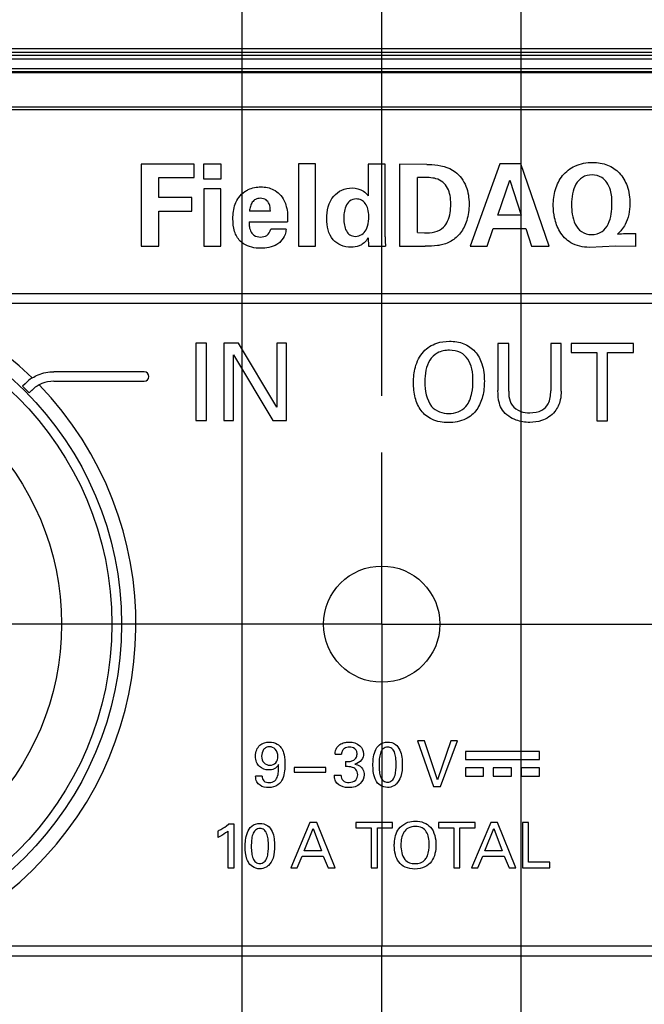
# Model space of a CAD drawing. Header units: inches. Extents: x 0 to 34, y 0 to 22.
# Tile 22 of 103: x 11.1 to 11.8, y 14.9 to 15.9. Entities that reach past the tile are written whole.
import ezdxf

# ---------------------------------------------------------------- set-up
doc = ezdxf.new("R2010")
doc.units = ezdxf.units.IN
doc.header["$LTSCALE"] = 1.87
doc.header["$MEASUREMENT"] = 0
doc.linetypes.add('CENTER', pattern=[0.6, 0.375, -0.075, 0.075, -0.075])
doc.layers.get('0').update_dxf_attribs({"linetype": 'CONTINUOUS'})
doc.layers.add('02___PRT_ALL_AXES', color=7, linetype='CONTINUOUS')
doc.layers.add('DIMENSIONS', color=7, linetype='CONTINUOUS')
doc.styles.get("Standard").update_dxf_attribs({"font": 'txt', "width": 0.8})
doc.dimstyles.new('DIMSTYLE_2', dxfattribs={"dimtxt": 0.125, "dimasz": 0.18, "dimexe": 0.125, "dimexo": 0.0625, "dimgap": 0.03125, "dimtad": 0, "dimtih": 1, "dimtoh": 1, "dimdsep": 46, "dimtxsty": 'STANDARD', "dimblk": '_FILLED', "dimblk1": '_FILLED', "dimblk2": '_FILLED', "dimcen": 0.09, "dimadec": 0, "dimazin": 0, "dimtp": 0.001, "dimtm": 0.001, "dimtfac": 1, "dimtofl": 0, "dimtmove": 0, "dimatfit": 3, "dimldrblk": '_FILLED', "dimfxl": 1, "dimtolj": 1, "dimarcsym": 0})

# ---------------------------------------------------------------- blocks, each defined once
blk = doc.blocks.new('*D24')
at = {"layer": 'DIMENSIONS', "color": 2, "linetype": 'CONTINUOUS'}
blk.add_line((11.2737, 14.7824), (9.3147, 14.7824), dxfattribs=at)
at = {"layer": 'DIMENSIONS', "color": 2, "linetype": 'CONTINUOUS', "insert": (9.2522, 14.8449), "char_height": 0.125, "width": 1.125, "attachment_point": 3, "line_spacing_factor": 0.9}
blk.add_mtext('12.5{\\Ftxt.shx;\\W1.000000;\\H0.125000; }[.492]', dxfattribs=at)
blk = doc.blocks.new('_FILLED')
at = {"color": 0, "linetype": 'BYBLOCK'}
blk.add_solid([(0, 0), (-1, 0.1736), (-1, -0.1736)], dxfattribs=at)
blk = doc.blocks.new('*D28')
at = {"layer": 'DIMENSIONS', "color": 2, "linetype": 'CONTINUOUS'}
blk.add_line((11.5251, 15.526), (11.5251, 17.2702), dxfattribs=at)
at = {"layer": 'DIMENSIONS', "color": 2, "linetype": 'CONTINUOUS', "insert": (11.4626, 17.3327), "char_height": 0.125, "width": 1.125, "attachment_point": 1, "rotation": 90, "line_spacing_factor": 0.9}
blk.add_mtext('16.5{\\Ftxt.shx;\\W1.000000;\\H0.125000; }[.650]', dxfattribs=at)
blk = doc.blocks.new('*D29')
at = {"layer": 'DIMENSIONS', "color": 2, "linetype": 'CONTINUOUS'}
blk.add_line((11.3716, 14.5418), (11.3716, 17.2702), dxfattribs=at)
at = {"layer": 'DIMENSIONS', "color": 2, "linetype": 'CONTINUOUS', "insert": (11.3091, 17.3327), "char_height": 0.125, "width": 1.425, "attachment_point": 1, "rotation": 90, "line_spacing_factor": 0.9}
blk.add_mtext('5X 12.6{\\Ftxt.shx;\\W1.000000;\\H0.125000; }[.496]', dxfattribs=at)
blk = doc.blocks.new('*D30')
at = {"layer": 'DIMENSIONS', "color": 2, "linetype": 'CONTINUOUS'}
blk.add_line((11.6787, 14.5418), (11.6787, 17.2702), dxfattribs=at)
at = {"layer": 'DIMENSIONS', "color": 2, "linetype": 'CONTINUOUS', "insert": (11.6162, 17.3327), "char_height": 0.125, "width": 1.425, "attachment_point": 1, "rotation": 90, "line_spacing_factor": 0.9}
blk.add_mtext('5X 20.4{\\Ftxt.shx;\\W1.000000;\\H0.125000; }[.803]', dxfattribs=at)
blk = doc.blocks.new('*D31')
at = {"layer": 'DIMENSIONS', "color": 2, "linetype": 'CONTINUOUS'}
blk.add_line((12.1747, 15.462), (12.1747, 17.2702), dxfattribs=at)
at = {"layer": 'DIMENSIONS', "color": 2, "linetype": 'CONTINUOUS', "insert": (12.1122, 17.3327), "char_height": 0.125, "width": 1.325, "attachment_point": 1, "rotation": 90, "line_spacing_factor": 0.9}
blk.add_mtext('6X 33{\\Ftxt.shx;\\W1.000000;\\H0.125000; }[1.299]', dxfattribs=at)

msp = doc.modelspace()

# ---------------------------------------------------------------- linework, layer by layer
at = {"color": 7, "linetype": 'CONTINUOUS'}
for p, q in [((10.4425, 15.9083), (12.6078, 15.9083)), ((10.4425, 15.9043), (12.6078, 15.9043)), ((12.6078, 15.9005), (10.4425, 15.9005)), ((12.6078, 15.8965), (10.4425, 15.8965)), ((12.6078, 15.886), (10.4425, 15.886)), ((10.4425, 15.8829), (12.6078, 15.8829)), ((10.4425, 15.8818), (12.6078, 15.8818)), ((12.6078, 15.8437), (10.4425, 15.8437)), ((12.6078, 15.8409), (10.4425, 15.8409)), ((11.2604, 15.781), (11.2604, 15.6908)), ((11.3187, 15.781), (11.2604, 15.781)), ((11.3187, 15.7665), (11.3187, 15.781)), ((11.3288, 15.781), (11.3288, 15.7649)), ((11.3485, 15.781), (11.3288, 15.781)), ((11.3485, 15.7649), (11.3485, 15.781)), ((11.4336, 15.7812), (11.4336, 15.6908)), ((11.4521, 15.7812), (11.4336, 15.7812)), ((11.4521, 15.6908), (11.4521, 15.7812)), ((11.5101, 15.781), (11.5101, 15.7462)), ((11.5288, 15.781), (11.5101, 15.781)), ((11.5288, 15.701), (11.5288, 15.781)), ((11.5448, 15.7809), (11.5448, 15.6908)), ((11.5746, 15.7808), (11.5448, 15.7809)), ((11.6551, 15.7812), (11.6225, 15.6908)), ((11.6781, 15.7812), (11.6551, 15.7812)), ((11.7095, 15.6908), (11.6781, 15.7812)), ((11.2798, 15.7443), (11.2798, 15.7665)), ((11.2798, 15.7665), (11.3187, 15.7665)), ((11.3288, 15.7649), (11.3485, 15.7649)), ((11.5644, 15.7056), (11.5644, 15.7663)), ((11.3294, 15.754), (11.3294, 15.6908)), ((11.3479, 15.754), (11.3294, 15.754)), ((11.3479, 15.6908), (11.3479, 15.754)), ((11.6528, 15.7249), (11.6661, 15.7634)), ((11.6661, 15.7634), (11.6786, 15.7249)), ((11.316, 15.7443), (11.2798, 15.7443)), ((11.316, 15.7293), (11.316, 15.7443)), ((11.2798, 15.6908), (11.2798, 15.7293)), ((11.2798, 15.7293), (11.316, 15.7293)), ((11.4025, 15.7293), (11.3796, 15.7293)), ((11.6786, 15.7249), (11.6528, 15.7249)), ((11.379, 15.7176), (11.4214, 15.7176)), ((11.4198, 15.7095), (11.4029, 15.7095)), ((11.641, 15.6908), (11.6478, 15.7103)), ((11.6478, 15.7103), (11.6835, 15.7103)), ((11.6835, 15.7103), (11.69, 15.6908)), ((11.51, 15.6999), (11.5105, 15.6908)), ((11.5644, 15.7056), (11.572, 15.7054)), ((11.8048, 15.6905), (11.8048, 15.7046)), ((11.2604, 15.6908), (11.2798, 15.6908)), ((11.3294, 15.6908), (11.3479, 15.6908)), ((11.4336, 15.6908), (11.4521, 15.6908)), ((11.5105, 15.6908), (11.5293, 15.6908)), ((11.5448, 15.6908), (11.5729, 15.6908)), ((11.6225, 15.6908), (11.641, 15.6908)), ((11.69, 15.6908), (11.7095, 15.6908)), ((11.7679, 15.6901), (11.7536, 15.6894)), ((11.7825, 15.6908), (11.7679, 15.6901)), ((11.8048, 15.6905), (11.7825, 15.6908)), ((11.9605, 15.6384), (11.0919, 15.6384)), ((11.0919, 15.628), (11.9605, 15.628)), ((11.3205, 15.5839), (11.3205, 15.4987)), ((11.3323, 15.5839), (11.3205, 15.5839)), ((11.3323, 15.4987), (11.3323, 15.5839)), ((11.3512, 15.5839), (11.3512, 15.4987)), ((11.3676, 15.5839), (11.3512, 15.5839)), ((11.4095, 15.5135), (11.3676, 15.5839)), ((11.4095, 15.5839), (11.4095, 15.5135)), ((11.4204, 15.5839), (11.4095, 15.5839)), ((11.4204, 15.4987), (11.4204, 15.5839)), ((11.653, 15.5837), (11.653, 15.5318)), ((11.6648, 15.5837), (11.653, 15.5837)), ((11.6648, 15.531), (11.6648, 15.5837)), ((11.7111, 15.5837), (11.7111, 15.5315)), ((11.7225, 15.5837), (11.7111, 15.5837)), ((11.7225, 15.5312), (11.7225, 15.5837)), ((11.7334, 15.5837), (11.7334, 15.5737)), ((11.8022, 15.5837), (11.7334, 15.5837)), ((11.8022, 15.5737), (11.8022, 15.5837)), ((11.3619, 15.4987), (11.3619, 15.5711)), ((11.3619, 15.5711), (11.4053, 15.4987)), ((11.7334, 15.5737), (11.7619, 15.5737)), ((11.7619, 15.5737), (11.7619, 15.4985)), ((11.7736, 15.4985), (11.7736, 15.5737)), ((11.7736, 15.5737), (11.8022, 15.5737)), ((11.2637, 15.5524), (11.1641, 15.5524)), ((11.1325, 15.5393), (11.1297, 15.5365)), ((11.1641, 15.542), (11.2637, 15.542)), ((11.1371, 15.5291), (11.1399, 15.532)), ((11.3205, 15.4987), (11.3323, 15.4987)), ((11.3512, 15.4987), (11.3619, 15.4987)), ((11.4053, 15.4987), (11.4204, 15.4987)), ((11.7619, 15.4985), (11.7736, 15.4985)), ((11.5643, 15.1459), (11.5822, 15.0957)), ((11.572, 15.1459), (11.5643, 15.1459)), ((11.5863, 15.103), (11.572, 15.1459)), ((11.6013, 15.1459), (11.5863, 15.103)), ((11.5898, 15.0957), (11.6083, 15.1459)), ((11.6083, 15.1459), (11.6013, 15.1459)), ((11.4737, 15.1315), (11.4807, 15.1315)), ((11.6172, 15.1344), (11.6172, 15.1254)), ((11.6986, 15.1344), (11.6172, 15.1344)), ((11.6172, 15.1254), (11.6986, 15.1254)), ((11.6986, 15.1254), (11.6986, 15.1344)), ((11.4286, 15.1167), (11.4286, 15.1117)), ((11.4634, 15.1167), (11.4286, 15.1167)), ((11.4634, 15.1117), (11.4634, 15.1167)), ((11.4851, 15.1232), (11.4851, 15.1176)), ((11.6172, 15.1163), (11.6172, 15.1072)), ((11.637, 15.1163), (11.6172, 15.1163)), ((11.637, 15.1072), (11.637, 15.1163)), ((11.6479, 15.1163), (11.6479, 15.1072)), ((11.6678, 15.1163), (11.6479, 15.1163)), ((11.6678, 15.1072), (11.6678, 15.1163)), ((11.6787, 15.1163), (11.6787, 15.1072)), ((11.6986, 15.1163), (11.6787, 15.1163)), ((11.6986, 15.1072), (11.6986, 15.1163)), ((11.3935, 15.1071), (11.3862, 15.1071)), ((11.4286, 15.1117), (11.4634, 15.1117)), ((11.4803, 15.108), (11.4729, 15.108)), ((11.6172, 15.1072), (11.637, 15.1072)), ((11.6479, 15.1072), (11.6678, 15.1072)), ((11.6787, 15.1072), (11.6986, 15.1072)), ((11.5822, 15.0957), (11.5898, 15.0957)), ((11.3625, 15.0542), (11.3563, 15.0542)), ((11.3625, 15.0061), (11.3625, 15.0542)), ((11.4461, 15.0563), (11.4249, 15.0061)), ((11.4397, 15.0248), (11.4495, 15.0494)), ((11.4535, 15.0563), (11.4461, 15.0563)), ((11.4495, 15.0494), (11.4587, 15.0248)), ((11.4738, 15.0061), (11.4535, 15.0563)), ((11.4966, 15.0563), (11.4966, 15.0503)), ((11.5371, 15.0563), (11.4966, 15.0563)), ((11.4966, 15.0503), (11.5134, 15.0503)), ((11.5134, 15.0503), (11.5134, 15.0061)), ((11.5203, 15.0061), (11.5203, 15.0503)), ((11.5203, 15.0503), (11.5371, 15.0503)), ((11.5371, 15.0503), (11.5371, 15.0563)), ((11.5875, 15.0563), (11.5875, 15.0503)), ((11.628, 15.0563), (11.5875, 15.0563)), ((11.5875, 15.0503), (11.6043, 15.0503)), ((11.6043, 15.0503), (11.6043, 15.0061)), ((11.6112, 15.0061), (11.6112, 15.0503)), ((11.6112, 15.0503), (11.628, 15.0503)), ((11.645, 15.0563), (11.6239, 15.0061)), ((11.628, 15.0503), (11.628, 15.0563)), ((11.6387, 15.0248), (11.6484, 15.0494)), ((11.6524, 15.0563), (11.645, 15.0563)), ((11.6484, 15.0494), (11.6577, 15.0248)), ((11.6727, 15.0061), (11.6524, 15.0563)), ((11.6799, 15.0563), (11.6799, 15.0061)), ((11.6867, 15.0563), (11.6799, 15.0563)), ((11.6867, 15.0123), (11.6867, 15.0563)), ((11.3446, 15.0466), (11.3446, 15.0396)), ((11.3558, 15.0466), (11.3558, 15.0061)), ((11.4321, 15.0061), (11.4375, 15.0191)), ((11.4375, 15.0191), (11.4608, 15.0191)), ((11.4587, 15.0248), (11.4397, 15.0248)), ((11.4608, 15.0191), (11.4662, 15.0061)), ((11.631, 15.0061), (11.6365, 15.0191)), ((11.6365, 15.0191), (11.6597, 15.0191)), ((11.6577, 15.0248), (11.6387, 15.0248)), ((11.6597, 15.0191), (11.6652, 15.0061)), ((11.3558, 15.0061), (11.3625, 15.0061)), ((11.4249, 15.0061), (11.4321, 15.0061)), ((11.4662, 15.0061), (11.4738, 15.0061)), ((11.5134, 15.0061), (11.5203, 15.0061)), ((11.6043, 15.0061), (11.6112, 15.0061)), ((11.6239, 15.0061), (11.631, 15.0061)), ((11.6652, 15.0061), (11.6727, 15.0061)), ((11.6799, 15.0061), (11.7101, 15.0061)), ((11.7101, 15.0123), (11.6867, 15.0123)), ((11.7101, 15.0061), (11.7101, 15.0123)), ((11.9586, 14.9198), (11.09, 14.9198)), ((11.09, 14.9093), (11.9586, 14.9093))]:
    msp.add_line(p, q, dxfattribs=at)
for centre, radius in [((10.8755, 15.2745), 0.3632), ((10.8755, 15.2745), 0.3527), ((10.8755, 15.2745), 0.2972), ((11.5251, 15.2745), 0.064)]:
    msp.add_circle(centre, radius, dxfattribs=at)
for centre, radius, start, end in [((10.8755, 15.2745), 0.3791, 45.6611, 44.0329), ((11.2637, 15.5472), 0.00521, 270.0013, 89.9889), ((10.8755, 15.2745), 0.365, 44.2295, 45.8659), ((11.1644, 15.5074), 0.0451, 122.0846, 134.9754), ((11.1643, 15.5075), 0.0346, 118.1212, 134.9885)]:
    msp.add_arc(centre, radius, start, end, dxfattribs=at)
for points, knots in [([(11.5746, 15.7808), (11.5765, 15.7808), (11.5872, 15.7806), (11.5986, 15.778), (11.6058, 15.7727)], [0, 0, 0, 0, 0.168241, 1, 1, 1, 1]), ([(11.7139, 15.7353), (11.7139, 15.7413), (11.7153, 15.7531), (11.7231, 15.7692), (11.7379, 15.7808), (11.7507, 15.7829), (11.7574, 15.7829)], [0, 0, 0, 0, 0.248694, 0.484757, 0.722085, 1, 1, 1, 1]), ([(11.7574, 15.7829), (11.7629, 15.7829), (11.7738, 15.7812), (11.7877, 15.7719), (11.7966, 15.7564), (11.7982, 15.744), (11.7982, 15.7374)], [0, 0, 0, 0, 0.240683, 0.467926, 0.71036, 1, 1, 1, 1]), ([(11.5846, 15.765), (11.5836, 15.7653), (11.5769, 15.7668), (11.57, 15.7665), (11.5644, 15.7663)], [0, 0, 0, 0, 0.165712, 1, 1, 1, 1]), ([(11.6011, 15.7372), (11.6011, 15.7403), (11.6007, 15.7463), (11.598, 15.7547), (11.5927, 15.7616), (11.5874, 15.7643), (11.5846, 15.765)], [0, 0, 0, 0, 0.26684, 0.515618, 0.751367, 1, 1, 1, 1]), ([(11.6058, 15.7727), (11.6112, 15.7687), (11.6192, 15.7572), (11.6212, 15.7437), (11.6212, 15.7372)], [0, 0, 0, 0, 0.503471, 1, 1, 1, 1]), ([(11.7566, 15.7692), (11.7529, 15.7692), (11.7455, 15.7675), (11.738, 15.759), (11.7345, 15.7482), (11.7339, 15.7405), (11.7339, 15.7364)], [0, 0, 0, 0, 0.248714, 0.477411, 0.727814, 1, 1, 1, 1]), ([(11.7729, 15.7608), (11.7715, 15.763), (11.7668, 15.7675), (11.7603, 15.7692), (11.7566, 15.7692)], [0, 0, 0, 0, 0.419585, 1, 1, 1, 1]), ([(11.3744, 15.7508), (11.3756, 15.7516), (11.381, 15.7547), (11.3874, 15.756), (11.3921, 15.756)], [0, 0, 0, 0, 0.238202, 1, 1, 1, 1]), ([(11.3921, 15.756), (11.3969, 15.756), (11.4046, 15.7545), (11.4131, 15.7482), (11.4163, 15.7435), (11.4177, 15.7408)], [0, 0, 0, 0, 0.459263, 0.713049, 1, 1, 1, 1]), ([(11.4645, 15.7209), (11.4645, 15.7296), (11.4676, 15.743), (11.4808, 15.7533), (11.4885, 15.7548), (11.4924, 15.7548)], [0, 0, 0, 0, 0.533793, 0.762152, 1, 1, 1, 1]), ([(11.4924, 15.7548), (11.4967, 15.7548), (11.5039, 15.7532), (11.5087, 15.7481), (11.5101, 15.7462)], [0, 0, 0, 0, 0.639276, 1, 1, 1, 1]), ([(11.7785, 15.7377), (11.7785, 15.7426), (11.778, 15.7508), (11.7746, 15.7583), (11.7729, 15.7608)], [0, 0, 0, 0, 0.620987, 1, 1, 1, 1]), ([(11.3613, 15.7209), (11.3613, 15.7263), (11.3623, 15.7347), (11.3676, 15.7449), (11.3719, 15.7491), (11.3744, 15.7508)], [0, 0, 0, 0, 0.479252, 0.731122, 1, 1, 1, 1]), ([(11.3915, 15.7434), (11.3897, 15.7434), (11.3862, 15.7427), (11.3823, 15.7392), (11.3802, 15.7345), (11.3797, 15.7311), (11.3796, 15.7293)], [0, 0, 0, 0, 0.261003, 0.493789, 0.737438, 1, 1, 1, 1]), ([(11.4025, 15.7293), (11.4025, 15.732), (11.402, 15.7367), (11.3979, 15.7424), (11.3937, 15.7434), (11.3915, 15.7434)], [0, 0, 0, 0, 0.411691, 0.676093, 1, 1, 1, 1]), ([(11.497, 15.7427), (11.4944, 15.7427), (11.4892, 15.7411), (11.4851, 15.7345), (11.4835, 15.7278), (11.4833, 15.7234), (11.4833, 15.7214)], [0, 0, 0, 0, 0.2754, 0.528937, 0.786085, 1, 1, 1, 1]), ([(11.5108, 15.7235), (11.5108, 15.7263), (11.5103, 15.7313), (11.5076, 15.7377), (11.5029, 15.7419), (11.499, 15.7427), (11.497, 15.7427)], [0, 0, 0, 0, 0.313556, 0.563902, 0.77936, 1, 1, 1, 1]), ([(11.4177, 15.7408), (11.4187, 15.7387), (11.4214, 15.7313), (11.4217, 15.7232), (11.4214, 15.7176)], [0, 0, 0, 0, 0.294375, 1, 1, 1, 1]), ([(11.6212, 15.7372), (11.6212, 15.731), (11.6198, 15.7196), (11.6127, 15.7051), (11.602, 15.6956), (11.5934, 15.6925), (11.5891, 15.6918)], [0, 0, 0, 0, 0.306957, 0.559618, 0.784266, 1, 1, 1, 1]), ([(11.593, 15.7117), (11.5949, 15.7135), (11.5999, 15.7213), (11.6011, 15.7307), (11.6011, 15.7372)], [0, 0, 0, 0, 0.292643, 1, 1, 1, 1]), ([(11.7536, 15.6894), (11.7466, 15.6894), (11.7332, 15.6921), (11.7202, 15.706), (11.715, 15.721), (11.7139, 15.7308), (11.7139, 15.7353)], [0, 0, 0, 0, 0.310532, 0.565222, 0.803086, 1, 1, 1, 1]), ([(11.7339, 15.7364), (11.7339, 15.7329), (11.7345, 15.7256), (11.7373, 15.715), (11.7443, 15.7055), (11.7521, 15.7034), (11.756, 15.7034)], [0, 0, 0, 0, 0.238846, 0.492892, 0.735575, 1, 1, 1, 1]), ([(11.756, 15.7034), (11.76, 15.7034), (11.768, 15.7054), (11.7752, 15.7151), (11.778, 15.7261), (11.7785, 15.7338), (11.7785, 15.7377)], [0, 0, 0, 0, 0.26148, 0.497263, 0.749425, 1, 1, 1, 1]), ([(11.7982, 15.7374), (11.7982, 15.7295), (11.7959, 15.7166), (11.7878, 15.7069), (11.7845, 15.7038)], [0, 0, 0, 0, 0.635183, 1, 1, 1, 1]), ([(11.3694, 15.6963), (11.3665, 15.6993), (11.3621, 15.7073), (11.3613, 15.7162), (11.3613, 15.7209)], [0, 0, 0, 0, 0.470381, 1, 1, 1, 1]), ([(11.4914, 15.6895), (11.4875, 15.6895), (11.4801, 15.6907), (11.4671, 15.7001), (11.4645, 15.7128), (11.4645, 15.7209)], [0, 0, 0, 0, 0.249559, 0.476127, 1, 1, 1, 1]), ([(11.4833, 15.7214), (11.4833, 15.7189), (11.4836, 15.7141), (11.4856, 15.7076), (11.4898, 15.7026), (11.494, 15.7015), (11.496, 15.7015)], [0, 0, 0, 0, 0.287854, 0.543232, 0.767262, 1, 1, 1, 1]), ([(11.5078, 15.7086), (11.5084, 15.7099), (11.5103, 15.7147), (11.5108, 15.7199), (11.5108, 15.7235)], [0, 0, 0, 0, 0.288865, 1, 1, 1, 1]), ([(11.379, 15.7176), (11.379, 15.7162), (11.3791, 15.7128), (11.3803, 15.7074), (11.3844, 15.7018), (11.3893, 15.7008), (11.3919, 15.7008)], [0, 0, 0, 0, 0.182122, 0.422472, 0.678737, 1, 1, 1, 1]), ([(11.3919, 15.7008), (11.3942, 15.7008), (11.3996, 15.7018), (11.4022, 15.7068), (11.4029, 15.7095)], [0, 0, 0, 0, 0.451246, 1, 1, 1, 1]), ([(11.4198, 15.7095), (11.4196, 15.7075), (11.4188, 15.7024), (11.4159, 15.698), (11.4138, 15.6958)], [0, 0, 0, 0, 0.400144, 1, 1, 1, 1]), ([(11.572, 15.7054), (11.5759, 15.7054), (11.5834, 15.7055), (11.5905, 15.7091), (11.593, 15.7117)], [0, 0, 0, 0, 0.514788, 1, 1, 1, 1]), ([(11.496, 15.7015), (11.4985, 15.7015), (11.5033, 15.703), (11.5067, 15.7066), (11.5078, 15.7086)], [0, 0, 0, 0, 0.522247, 1, 1, 1, 1]), ([(11.51, 15.6999), (11.5094, 15.6987), (11.5077, 15.6959), (11.5052, 15.6938), (11.5036, 15.6928)], [0, 0, 0, 0, 0.425491, 1, 1, 1, 1]), ([(11.5288, 15.701), (11.5288, 15.7001), (11.5288, 15.6966), (11.529, 15.6932), (11.5293, 15.6908)], [0, 0, 0, 0, 0.277902, 1, 1, 1, 1]), ([(11.7845, 15.7038), (11.7874, 15.7043), (11.7942, 15.7048), (11.801, 15.7048), (11.8048, 15.7046)], [0, 0, 0, 0, 0.434087, 1, 1, 1, 1]), ([(11.3916, 15.6884), (11.39, 15.6884), (11.3821, 15.6888), (11.3738, 15.6917), (11.3694, 15.6963)], [0, 0, 0, 0, 0.201972, 1, 1, 1, 1]), ([(11.4138, 15.6958), (11.4126, 15.6945), (11.4062, 15.6897), (11.3978, 15.6884), (11.3916, 15.6884)], [0, 0, 0, 0, 0.219862, 1, 1, 1, 1]), ([(11.5036, 15.6928), (11.5026, 15.6921), (11.4987, 15.6901), (11.4944, 15.6895), (11.4914, 15.6895)], [0, 0, 0, 0, 0.305012, 1, 1, 1, 1]), ([(11.5891, 15.6918), (11.5883, 15.6916), (11.5829, 15.6908), (11.5774, 15.6908), (11.5729, 15.6908)], [0, 0, 0, 0, 0.166492, 1, 1, 1, 1]), ([(11.5711, 15.5745), (11.575, 15.5788), (11.5843, 15.5846), (11.5948, 15.586), (11.5995, 15.586)], [0, 0, 0, 0, 0.551949, 1, 1, 1, 1]), ([(11.5995, 15.586), (11.6049, 15.586), (11.6154, 15.5845), (11.6288, 15.5754), (11.6367, 15.5602), (11.638, 15.5484), (11.638, 15.542)], [0, 0, 0, 0, 0.2457, 0.468799, 0.707976, 1, 1, 1, 1]), ([(11.5601, 15.5405), (11.5601, 15.5462), (11.5612, 15.5583), (11.5667, 15.5698), (11.5711, 15.5745)], [0, 0, 0, 0, 0.467466, 1, 1, 1, 1]), ([(11.5996, 15.5761), (11.5951, 15.5761), (11.5863, 15.5746), (11.577, 15.5655), (11.5731, 15.5538), (11.5725, 15.5455), (11.5725, 15.5413)], [0, 0, 0, 0, 0.273908, 0.503266, 0.742354, 1, 1, 1, 1]), ([(11.6255, 15.5421), (11.6255, 15.5466), (11.6249, 15.555), (11.6208, 15.5666), (11.6118, 15.5748), (11.6038, 15.5761), (11.5996, 15.5761)], [0, 0, 0, 0, 0.279859, 0.519839, 0.741137, 1, 1, 1, 1]), ([(11.1405, 15.5456), (11.1425, 15.5469), (11.1499, 15.5508), (11.1583, 15.5524), (11.1641, 15.5524)], [0, 0, 0, 0, 0.295374, 1, 1, 1, 1]), ([(11.1641, 15.542), (11.1596, 15.542), (11.154, 15.5409), (11.149, 15.5385), (11.1481, 15.538)], [0, 0, 0, 0, 0.806228, 1, 1, 1, 1]), ([(11.5986, 15.4965), (11.5924, 15.4965), (11.5807, 15.4982), (11.5673, 15.5091), (11.5611, 15.5241), (11.5601, 15.5349), (11.5601, 15.5405)], [0, 0, 0, 0, 0.281146, 0.512238, 0.745444, 1, 1, 1, 1]), ([(11.638, 15.542), (11.638, 15.5364), (11.6369, 15.5254), (11.6307, 15.51), (11.6172, 15.4984), (11.605, 15.4965), (11.5986, 15.4965)], [0, 0, 0, 0, 0.246718, 0.480945, 0.715164, 1, 1, 1, 1]), ([(11.6178, 15.5143), (11.6212, 15.5185), (11.6247, 15.5281), (11.6255, 15.5378), (11.6255, 15.5421)], [0, 0, 0, 0, 0.55688, 1, 1, 1, 1]), ([(11.6579, 15.5103), (11.6564, 15.5126), (11.6533, 15.5195), (11.653, 15.5271), (11.653, 15.5318)], [0, 0, 0, 0, 0.36467, 1, 1, 1, 1]), ([(11.6648, 15.531), (11.6648, 15.529), (11.665, 15.5237), (11.6666, 15.5184), (11.6686, 15.5156)], [0, 0, 0, 0, 0.369449, 1, 1, 1, 1]), ([(11.688, 15.5073), (11.6926, 15.5073), (11.7008, 15.5084), (11.7103, 15.5179), (11.7111, 15.5266), (11.7111, 15.5315)], [0, 0, 0, 0, 0.358558, 0.613699, 1, 1, 1, 1]), ([(11.7225, 15.5312), (11.7225, 15.5279), (11.722, 15.5199), (11.7185, 15.5122), (11.7155, 15.5086)], [0, 0, 0, 0, 0.411965, 1, 1, 1, 1]), ([(11.6686, 15.5156), (11.6709, 15.5125), (11.6773, 15.5081), (11.6847, 15.5073), (11.688, 15.5073)], [0, 0, 0, 0, 0.537871, 1, 1, 1, 1]), ([(11.58, 15.5143), (11.5823, 15.5116), (11.5884, 15.5074), (11.5955, 15.5065), (11.5989, 15.5065)], [0, 0, 0, 0, 0.509373, 1, 1, 1, 1]), ([(11.5989, 15.5065), (11.6024, 15.5065), (11.6095, 15.5074), (11.6155, 15.5116), (11.6178, 15.5143)], [0, 0, 0, 0, 0.493164, 1, 1, 1, 1]), ([(11.688, 15.4967), (11.6829, 15.4967), (11.6747, 15.498), (11.6644, 15.5031), (11.6598, 15.5077), (11.6579, 15.5103)], [0, 0, 0, 0, 0.447923, 0.714072, 1, 1, 1, 1]), ([(11.7155, 15.5086), (11.7119, 15.504), (11.7027, 15.4981), (11.6924, 15.4967), (11.688, 15.4967)], [0, 0, 0, 0, 0.574033, 1, 1, 1, 1]), ([(11.3861, 15.1292), (11.3861, 15.1316), (11.3868, 15.1361), (11.3917, 15.1429), (11.3978, 15.1447), (11.4015, 15.1447)], [0, 0, 0, 0, 0.296243, 0.541378, 1, 1, 1, 1]), ([(11.4015, 15.1395), (11.4003, 15.1395), (11.3978, 15.139), (11.3938, 15.1356), (11.3929, 15.1316), (11.3929, 15.1291)], [0, 0, 0, 0, 0.254918, 0.488933, 1, 1, 1, 1]), ([(11.4015, 15.1447), (11.4045, 15.1447), (11.4095, 15.1435), (11.4147, 15.1387), (11.4164, 15.135), (11.417, 15.1329)], [0, 0, 0, 0, 0.426793, 0.684032, 1, 1, 1, 1]), ([(11.4108, 15.129), (11.4108, 15.1318), (11.4092, 15.1374), (11.4038, 15.1395), (11.4015, 15.1395)], [0, 0, 0, 0, 0.546575, 1, 1, 1, 1]), ([(11.4737, 15.1315), (11.4738, 15.134), (11.4749, 15.1386), (11.4798, 15.1429), (11.4848, 15.1444), (11.4879, 15.1447), (11.4892, 15.1447)], [0, 0, 0, 0, 0.325448, 0.586669, 0.822408, 1, 1, 1, 1]), ([(11.4895, 15.1391), (11.4876, 15.1391), (11.4844, 15.1384), (11.4814, 15.1352), (11.4808, 15.1328), (11.4807, 15.1315)], [0, 0, 0, 0, 0.448611, 0.696109, 1, 1, 1, 1]), ([(11.4892, 15.1447), (11.4934, 15.1447), (11.5016, 15.1427), (11.505, 15.1349), (11.505, 15.1317)], [0, 0, 0, 0, 0.559177, 1, 1, 1, 1]), ([(11.4979, 15.1315), (11.4979, 15.1327), (11.4976, 15.1349), (11.4949, 15.1385), (11.4916, 15.1391), (11.4895, 15.1391)], [0, 0, 0, 0, 0.276635, 0.508009, 1, 1, 1, 1]), ([(11.5154, 15.1192), (11.5154, 15.1215), (11.5156, 15.1268), (11.5172, 15.1347), (11.522, 15.1428), (11.5284, 15.1447), (11.5315, 15.1447)], [0, 0, 0, 0, 0.208054, 0.465177, 0.719848, 1, 1, 1, 1]), ([(11.5316, 15.1392), (11.5298, 15.1392), (11.526, 15.1378), (11.5233, 15.1323), (11.5222, 15.1262), (11.5221, 15.1218), (11.5221, 15.1195)], [0, 0, 0, 0, 0.222541, 0.452509, 0.721558, 1, 1, 1, 1]), ([(11.5315, 15.1447), (11.5345, 15.1447), (11.5405, 15.1432), (11.5455, 15.136), (11.5474, 15.1281), (11.5477, 15.1228), (11.5477, 15.1203)], [0, 0, 0, 0, 0.272704, 0.514963, 0.767027, 1, 1, 1, 1]), ([(11.5409, 15.1196), (11.5409, 15.1223), (11.5407, 15.1271), (11.5395, 15.1334), (11.5366, 15.1382), (11.5332, 15.1392), (11.5316, 15.1392)], [0, 0, 0, 0, 0.331024, 0.596086, 0.801639, 1, 1, 1, 1]), ([(11.4008, 15.114), (11.3971, 15.114), (11.3912, 15.116), (11.3868, 15.1227), (11.3861, 15.1269), (11.3861, 15.1292)], [0, 0, 0, 0, 0.465666, 0.711933, 1, 1, 1, 1]), ([(11.3929, 15.1291), (11.3929, 15.1265), (11.3944, 15.1211), (11.3997, 15.1192), (11.402, 15.1192)], [0, 0, 0, 0, 0.523255, 1, 1, 1, 1]), ([(11.402, 15.1192), (11.4044, 15.1192), (11.4095, 15.1213), (11.4108, 15.1266), (11.4108, 15.129)], [0, 0, 0, 0, 0.483756, 1, 1, 1, 1]), ([(11.417, 15.1329), (11.4173, 15.1321), (11.4183, 15.1279), (11.4184, 15.1235), (11.4184, 15.1199)], [0, 0, 0, 0, 0.184281, 1, 1, 1, 1]), ([(11.4851, 15.1232), (11.4864, 15.1231), (11.4892, 15.1231), (11.4934, 15.124), (11.4972, 15.1267), (11.4979, 15.1299), (11.4979, 15.1315)], [0, 0, 0, 0, 0.231645, 0.480486, 0.721982, 1, 1, 1, 1]), ([(11.505, 15.1317), (11.505, 15.1294), (11.5034, 15.1239), (11.4983, 15.121), (11.4954, 15.1203)], [0, 0, 0, 0, 0.431701, 1, 1, 1, 1]), ([(11.4184, 15.1199), (11.4184, 15.1176), (11.4183, 15.1124), (11.4167, 15.1044), (11.4112, 15.0961), (11.4042, 15.0946), (11.4007, 15.0946)], [0, 0, 0, 0, 0.19871, 0.444647, 0.696132, 1, 1, 1, 1]), ([(11.4115, 15.12), (11.4105, 15.118), (11.4072, 15.1147), (11.4028, 15.114), (11.4008, 15.114)], [0, 0, 0, 0, 0.5346, 1, 1, 1, 1]), ([(11.4013, 15.1), (11.4034, 15.1), (11.4079, 15.1014), (11.4109, 15.1074), (11.4117, 15.1136), (11.4116, 15.1179), (11.4115, 15.12)], [0, 0, 0, 0, 0.255005, 0.491309, 0.751834, 1, 1, 1, 1]), ([(11.4917, 15.1172), (11.4912, 15.1173), (11.489, 15.1177), (11.4867, 15.1176), (11.4851, 15.1176)], [0, 0, 0, 0, 0.265998, 1, 1, 1, 1]), ([(11.4987, 15.1087), (11.4987, 15.1108), (11.4973, 15.115), (11.4935, 15.1168), (11.4917, 15.1172)], [0, 0, 0, 0, 0.532763, 1, 1, 1, 1]), ([(11.4954, 15.1203), (11.4975, 15.12), (11.5012, 15.1188), (11.5049, 15.1142), (11.5057, 15.1106), (11.5057, 15.1087)], [0, 0, 0, 0, 0.375582, 0.658813, 1, 1, 1, 1]), ([(11.5185, 15.1027), (11.5181, 15.1036), (11.5159, 15.1087), (11.5154, 15.1145), (11.5154, 15.1192)], [0, 0, 0, 0, 0.175065, 1, 1, 1, 1]), ([(11.5221, 15.1195), (11.5221, 15.117), (11.5223, 15.1124), (11.5236, 15.1063), (11.5265, 15.1015), (11.5299, 15.1005), (11.5315, 15.1005)], [0, 0, 0, 0, 0.319662, 0.58507, 0.796376, 1, 1, 1, 1]), ([(11.5315, 15.1005), (11.5332, 15.1005), (11.5369, 15.1018), (11.5396, 15.1071), (11.5408, 15.1131), (11.5409, 15.1174), (11.5409, 15.1196)], [0, 0, 0, 0, 0.220261, 0.449372, 0.718235, 1, 1, 1, 1]), ([(11.5477, 15.1203), (11.5477, 15.1157), (11.5473, 15.1078), (11.5433, 15.1006), (11.541, 15.0984)], [0, 0, 0, 0, 0.589698, 1, 1, 1, 1]), ([(11.4007, 15.0946), (11.3974, 15.0946), (11.392, 15.0955), (11.387, 15.1011), (11.3863, 15.105), (11.3862, 15.1071)], [0, 0, 0, 0, 0.462202, 0.70307, 1, 1, 1, 1]), ([(11.3935, 15.1071), (11.3935, 15.1053), (11.3947, 15.101), (11.3992, 15.1), (11.4013, 15.1)], [0, 0, 0, 0, 0.466343, 1, 1, 1, 1]), ([(11.4758, 15.0995), (11.4746, 15.1008), (11.4731, 15.1037), (11.473, 15.1067), (11.4729, 15.108)], [0, 0, 0, 0, 0.573257, 1, 1, 1, 1]), ([(11.4803, 15.108), (11.4802, 15.106), (11.4819, 15.1012), (11.4868, 15.1002), (11.4891, 15.1002)], [0, 0, 0, 0, 0.463262, 1, 1, 1, 1]), ([(11.5057, 15.1087), (11.5057, 15.1052), (11.502, 15.0969), (11.4934, 15.0945), (11.489, 15.0945)], [0, 0, 0, 0, 0.439761, 1, 1, 1, 1]), ([(11.4891, 15.1002), (11.4917, 15.1002), (11.4969, 15.1016), (11.4987, 15.1066), (11.4987, 15.1087)], [0, 0, 0, 0, 0.553634, 1, 1, 1, 1]), ([(11.5314, 15.0947), (11.5286, 15.0947), (11.5232, 15.0962), (11.5196, 15.1005), (11.5185, 15.1027)], [0, 0, 0, 0, 0.532335, 1, 1, 1, 1]), ([(11.489, 15.0945), (11.4877, 15.0945), (11.483, 15.0948), (11.4781, 15.0968), (11.4758, 15.0995)], [0, 0, 0, 0, 0.263904, 1, 1, 1, 1]), ([(11.541, 15.0984), (11.5402, 15.0976), (11.5374, 15.0956), (11.5338, 15.0947), (11.5314, 15.0947)], [0, 0, 0, 0, 0.312196, 1, 1, 1, 1]), ([(11.3446, 15.0466), (11.3458, 15.0472), (11.3498, 15.0494), (11.3538, 15.052), (11.3563, 15.0542)], [0, 0, 0, 0, 0.275311, 1, 1, 1, 1]), ([(11.3748, 15.0296), (11.3748, 15.0319), (11.3751, 15.0372), (11.3767, 15.0451), (11.3814, 15.0532), (11.3878, 15.0551), (11.391, 15.0551)], [0, 0, 0, 0, 0.208081, 0.465254, 0.719963, 1, 1, 1, 1]), ([(11.391, 15.0496), (11.3893, 15.0496), (11.3854, 15.0482), (11.3827, 15.0427), (11.3817, 15.0366), (11.3815, 15.0322), (11.3815, 15.0299)], [0, 0, 0, 0, 0.222541, 0.452509, 0.721558, 1, 1, 1, 1]), ([(11.391, 15.0551), (11.394, 15.0551), (11.3999, 15.0536), (11.405, 15.0464), (11.4068, 15.0385), (11.4071, 15.0332), (11.4071, 15.0307)], [0, 0, 0, 0, 0.272858, 0.515112, 0.7671, 1, 1, 1, 1]), ([(11.4004, 15.03), (11.4004, 15.0327), (11.4002, 15.0375), (11.3989, 15.0438), (11.396, 15.0486), (11.3926, 15.0496), (11.391, 15.0496)], [0, 0, 0, 0, 0.331009, 0.596069, 0.801628, 1, 1, 1, 1]), ([(11.5389, 15.0308), (11.5389, 15.0324), (11.5392, 15.0394), (11.5416, 15.0468), (11.5453, 15.0508)], [0, 0, 0, 0, 0.2216, 1, 1, 1, 1]), ([(11.5453, 15.0508), (11.5477, 15.0533), (11.5531, 15.0568), (11.5593, 15.0576), (11.5621, 15.0576)], [0, 0, 0, 0, 0.552358, 1, 1, 1, 1]), ([(11.5622, 15.0517), (11.5595, 15.0517), (11.5543, 15.0509), (11.5489, 15.0455), (11.5465, 15.0386), (11.5462, 15.0338), (11.5462, 15.0312)], [0, 0, 0, 0, 0.273875, 0.503272, 0.742393, 1, 1, 1, 1]), ([(11.5621, 15.0576), (11.5653, 15.0576), (11.5715, 15.0567), (11.5825, 15.0492), (11.5848, 15.0384), (11.5848, 15.0316)], [0, 0, 0, 0, 0.247984, 0.473113, 1, 1, 1, 1]), ([(11.5774, 15.0317), (11.5774, 15.0344), (11.577, 15.0393), (11.5747, 15.0461), (11.5694, 15.051), (11.5646, 15.0517), (11.5622, 15.0517)], [0, 0, 0, 0, 0.279781, 0.519733, 0.741061, 1, 1, 1, 1]), ([(11.3558, 15.0466), (11.355, 15.0459), (11.3515, 15.0433), (11.3477, 15.0411), (11.3446, 15.0396)], [0, 0, 0, 0, 0.240691, 1, 1, 1, 1]), ([(11.378, 15.0131), (11.3775, 15.014), (11.3753, 15.0191), (11.3748, 15.0249), (11.3748, 15.0296)], [0, 0, 0, 0, 0.175059, 1, 1, 1, 1]), ([(11.3815, 15.0299), (11.3815, 15.0274), (11.3817, 15.0228), (11.383, 15.0167), (11.3859, 15.0119), (11.3893, 15.0109), (11.3909, 15.0109)], [0, 0, 0, 0, 0.319725, 0.585215, 0.796576, 1, 1, 1, 1]), ([(11.3909, 15.0109), (11.3926, 15.0109), (11.3963, 15.0122), (11.3991, 15.0175), (11.4002, 15.0235), (11.4004, 15.0278), (11.4004, 15.03)], [0, 0, 0, 0, 0.220446, 0.449506, 0.718296, 1, 1, 1, 1]), ([(11.4071, 15.0307), (11.4071, 15.0261), (11.4067, 15.0182), (11.4028, 15.011), (11.4004, 15.0088)], [0, 0, 0, 0, 0.58956, 1, 1, 1, 1]), ([(11.5615, 15.0049), (11.5579, 15.0049), (11.551, 15.0059), (11.5432, 15.0123), (11.5395, 15.0211), (11.5389, 15.0275), (11.5389, 15.0308)], [0, 0, 0, 0, 0.281075, 0.512156, 0.745384, 1, 1, 1, 1]), ([(11.5848, 15.0316), (11.5848, 15.0284), (11.5841, 15.0219), (11.5805, 15.0128), (11.5725, 15.006), (11.5653, 15.0049), (11.5615, 15.0049)], [0, 0, 0, 0, 0.246711, 0.48096, 0.715204, 1, 1, 1, 1]), ([(11.5729, 15.0154), (11.5739, 15.0166), (11.5767, 15.0217), (11.5774, 15.0276), (11.5774, 15.0317)], [0, 0, 0, 0, 0.281979, 1, 1, 1, 1]), ([(11.3908, 15.0051), (11.388, 15.0051), (11.3826, 15.0066), (11.3791, 15.0109), (11.378, 15.0131)], [0, 0, 0, 0, 0.53258, 1, 1, 1, 1]), ([(11.4004, 15.0088), (11.3996, 15.008), (11.3968, 15.006), (11.3932, 15.0051), (11.3908, 15.0051)], [0, 0, 0, 0, 0.312437, 1, 1, 1, 1]), ([(11.5506, 15.0154), (11.5519, 15.0137), (11.5556, 15.0113), (11.5597, 15.0108), (11.5617, 15.0108)], [0, 0, 0, 0, 0.50953, 1, 1, 1, 1]), ([(11.5617, 15.0108), (11.5638, 15.0108), (11.568, 15.0113), (11.5715, 15.0138), (11.5729, 15.0154)], [0, 0, 0, 0, 0.492788, 1, 1, 1, 1])]:
    msp.add_open_spline(points, degree=3, knots=knots, dxfattribs=at)
for points in [[(11.5725, 15.5413), (11.5725, 15.5319), (11.5742, 15.5216), (11.58, 15.5143)], [(11.5462, 15.0312), (11.5462, 15.0257), (11.5472, 15.0196), (11.5506, 15.0154)]]:
    msp.add_open_spline(points, degree=3, dxfattribs=at)
at = {"layer": '02___PRT_ALL_AXES', "color": 7, "linetype": 'CENTER'}
for p, q in [((11.5251, 15.2745), (11.5251, 15.4635)), ((11.5251, 15.2745), (10.964, 15.2745)), ((11.5251, 15.2745), (11.5251, 14.9203)), ((11.5251, 15.2745), (12.0627, 15.2745)), ((11.5251, 14.7824), (11.5251, 14.9203))]:
    msp.add_line(p, q, dxfattribs=at)
at = {"layer": '02___PRT_ALL_AXES', "color": 7, "linetype": 'CONTINUOUS'}
msp.add_circle((11.5251, 15.2745), 0.064, dxfattribs=at)

# ---------------------------------------------------------------- dimensions: what is measured, and where the dimension line sits
at = {"layer": 'DIMENSIONS', "color": 2, "linetype": 'CONTINUOUS'}
for feature_location, offset, origin, text, picture, middle in [((11.3716, 14.5418), (0, 2.7284), (10.8755, 14.4793), '5X <>', '*D29', (11.3716, 18.0452)), ((11.6787, 14.5418), (0, 2.7284), (10.8755, 14.4793), '5X <>', '*D30', (11.6787, 18.0452)), ((12.1747, 15.462), (0, 1.8081), (10.8755, 15.3995), '6X <>', '*D31', (12.1747, 17.9952))]:
    dim = msp.add_ordinate_dim(feature_location=feature_location, offset=offset, dtype=1, origin=origin, text=text, dimstyle='DIMSTYLE_2', dxfattribs=at)
    dim.commit()
    dim.dimension.update_dxf_attribs({"geometry": picture, "text_midpoint": middle})
for feature_location, offset, dtype, origin, picture, middle in [((11.5251, 15.526), (0, 1.7442), 1, (10.8755, 15.4635), '*D28', (11.5251, 17.8952)), ((11.2737, 14.7824), (-1.959, 0), 0, (11.3362, 15.2745), '*D24', (8.6897, 14.7824))]:
    dim = msp.add_ordinate_dim(feature_location=feature_location, offset=offset, dtype=dtype, origin=origin, dimstyle='DIMSTYLE_2', dxfattribs=at)
    dim.commit()
    dim.dimension.update_dxf_attribs({"geometry": picture, "text_midpoint": middle})

doc.saveas('drawing.dxf')
